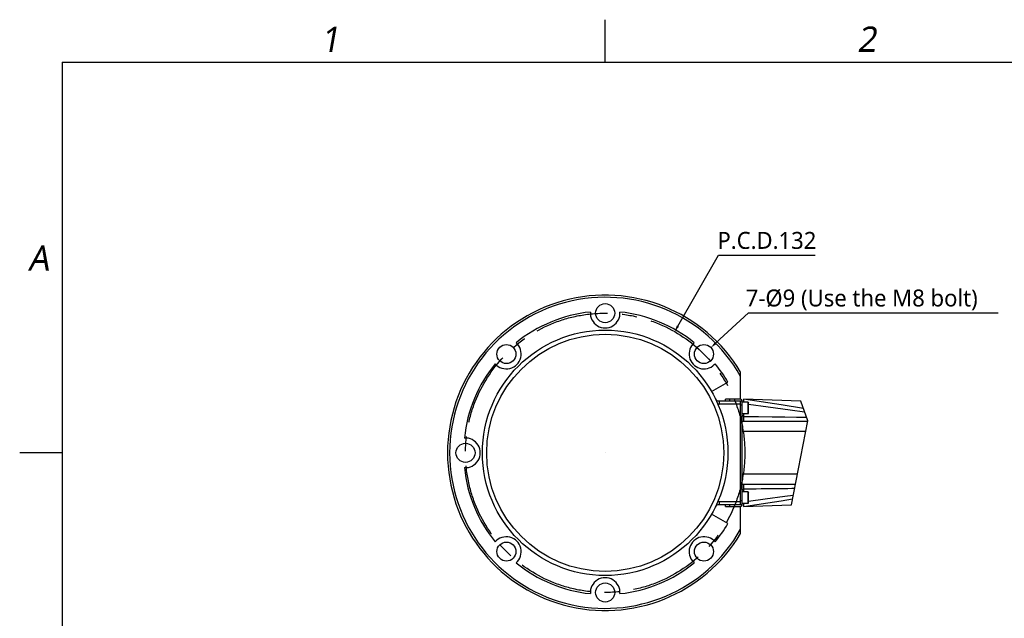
# Model space of a CAD drawing. Header units: millimetres. Extents: x 16 to 3344, y 34 to 2360.
# Tile 25 of 127: x 160 to 1091, y 1770 to 2336. Entities that reach past the tile are written whole.
import ezdxf

# ---------------------------------------------------------------- set-up
doc = ezdxf.new("R2010")
doc.units = ezdxf.units.MM
doc.header["$LTSCALE"] = 185.02
doc.header["$PDMODE"] = 3
doc.header["$PDSIZE"] = 0.3
doc.linetypes.add('CENTER', pattern=[0.6, 0.375, -0.075, 0.075, -0.075])
doc.layers.get('0').update_dxf_attribs({"linetype": 'CONTINUOUS'})
doc.layers.get('Defpoints').update_dxf_attribs({"linetype": 'CONTINUOUS'})
doc.layers.add('BASE_ASM_PBL1', color=7, linetype='CONTINUOUS')
doc.layers.add('DEFAULT_1', color=7, linetype='CENTER')
doc.styles.get("Standard").update_dxf_attribs({"font": 'malgun.ttf'})
doc.styles.add('TEXTSTYLE_2', font='malgun.ttf')
doc.dimstyles.new('DIMSTYLE_3', dxfattribs={"dimtxt": 16, "dimasz": 6, "dimexe": 1, "dimexo": 0.5, "dimtad": 1, "dimlfac": 0.5, "dimdsep": 46, "dimtxsty": 'Standard', "dimblk": '_FILLED', "dimblk1": '_FILLED', "dimblk2": '_FILLED', "dimcen": 0.09, "dimclrt": 134, "dimazin": 2, "dimtp": 0.5, "dimtm": 0.5, "dimtfac": 1, "dimtofl": 0, "dimtmove": 0, "dimatfit": 1, "dimldrblk": '_FILLED', "dimfxl": 1, "dimtolj": 1, "dimarcsym": 0})
doc.dimstyles.new('DIMSTYLE_8', dxfattribs={"dimtxt": 16, "dimasz": 6, "dimexe": 1, "dimexo": 0.5, "dimtad": 1, "dimlfac": 0.5, "dimdsep": 46, "dimtxsty": 'Standard', "dimblk": '_FILLED', "dimblk1": '_FILLED', "dimblk2": '_FILLED', "dimcen": 0.09, "dimclrt": 134, "dimazin": 2, "dimtp": 0.2, "dimtm": 0.2, "dimtfac": 1, "dimtofl": 0, "dimtmove": 0, "dimatfit": 1, "dimldrblk": '_FILLED', "dimfxl": 1, "dimtolj": 1, "dimarcsym": 0})

# ---------------------------------------------------------------- blocks, each defined once
blk = doc.blocks.new('_FILLED')
at = {"color": 0, "linetype": 'ByBlock'}
blk.add_solid([(0, 0), (-1, 0.2), (-1, -0.2)], dxfattribs=at)
blk = doc.blocks.new('*D5')
at = {"color": 0, "lineweight": -2, "transparency": 16777216}
for p, q in [((782.01, 2046.37), (820.51, 2113.47)), ((820.51, 2113.47), (911.79, 2113.47)), ((713.24, 1926.67), (713.42, 1926.67)), ((713.33, 1926.58), (713.33, 1926.76))]:
    blk.add_line(p, q, dxfattribs=at)
at = {"layer": 'Defpoints', "color": 0, "transparency": 16777216}
for p in [(779.02, 2041.16), (647.65, 1812.17)]:
    blk.add_point(p, dxfattribs=at)
at = {"color": 0, "lineweight": -2, "transparency": 16777216, "xscale": 6, "yscale": 6, "zscale": 6, "rotation": 240.1562218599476}
blk.add_blockref('_FILLED', (779.02, 2041.16), dxfattribs=at)
at = {"color": 134, "transparency": 16777216, "insert": (819.41, 2135.43), "char_height": 16, "width": 94.1037, "attachment_point": 1, "line_spacing_factor": 0.9}
blk.add_mtext('\\A1;P.C.D.132', dxfattribs=at)
blk = doc.blocks.new('*D70')
at = {"layer": 'BASE_ASM_PBL1', "color": 0, "lineweight": -2, "transparency": 16777216}
for p, q in [((817.66, 2030.22), (848.65, 2059.04)), ((848.65, 2059.04), (1084.71, 2059.04)), ((806.58, 2020), (806.76, 2020)), ((806.67, 2019.91), (806.67, 2020.09))]:
    blk.add_line(p, q, dxfattribs=at)
at = {"layer": 'Defpoints', "color": 0, "transparency": 16777216}
for p in [(813.26, 2026.13), (800.08, 2013.88)]:
    blk.add_point(p, dxfattribs=at)
at = {"layer": 'BASE_ASM_PBL1', "color": 0, "lineweight": -2, "transparency": 16777216, "xscale": 6, "yscale": 6, "zscale": 6, "rotation": 222.9202314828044}
blk.add_blockref('_FILLED', (813.26, 2026.13), dxfattribs=at)
at = {"layer": 'BASE_ASM_PBL1', "color": 134, "transparency": 16777216, "insert": (846.13, 2081), "char_height": 16, "width": 241.7185, "attachment_point": 1, "line_spacing_factor": 0.9}
blk.add_mtext('\\A1;7-%%c9 (Use the M8 bolt)', dxfattribs=at)

msp = doc.modelspace()

# ---------------------------------------------------------------- linework, layer by layer
at = {"color": 134}
for p, q in [((713.333, 2296), (713.333, 2336)), ((904.846, 1956.767), (898.244, 1975.353)), ((889.284, 1877.665), (904.846, 1956.767)), ((200, 1926.667), (160, 1926.667))]:
    msp.add_line(p, q, dxfattribs=at)
at = {"color": 7}
for q in [(200, 80), (3280, 2296)]:
    msp.add_line((200, 2296), q, dxfattribs=at)
at = {"layer": 'BASE_ASM_PBL1', "color": 7}
for p, q in [((816.456, 2009.992), (817.298, 2010.891)), ((841.333, 1977.267), (841.333, 2002.936)), ((813.792, 1984.667), (829.208, 1993.567)), ((820.995, 1975.667), (842.933, 1975.667)), ((820.995, 1975.667), (820.995, 1972.667)), ((841.333, 1977.267), (826.933, 1977.267)), ((826.933, 1975.667), (826.933, 1977.267)), ((830.933, 1977.267), (830.933, 1975.667)), ((841.333, 1877.667), (841.333, 1975.667)), ((842.933, 1957.067), (842.933, 1975.667)), ((848.433, 1974.567), (842.933, 1974.567)), ((843.933, 1977.269), (843.933, 1974.567)), ((898.244, 1975.353), (844.013, 1977.268)), ((848.433, 1974.567), (848.933, 1974.067)), ((848.433, 1963.567), (848.433, 1974.567)), ((848.933, 1964.067), (848.933, 1974.067)), ((841.333, 1972.667), (820.995, 1972.667)), ((842.933, 1971.667), (841.333, 1971.667)), ((848.433, 1963.567), (842.933, 1963.567)), ((843.933, 1963.567), (843.933, 1956.667)), ((848.433, 1963.567), (848.933, 1964.067)), ((841.333, 1961.067), (842.933, 1961.067)), ((842.933, 1957.067), (841.333, 1957.067)), ((842.333, 1956.667), (904.826, 1956.667)), ((842.333, 1956.667), (842.333, 1896.667)), ((843.933, 1961.615), (843.293, 1961.627)), ((902.859, 1946.667), (842.333, 1946.667)), ((842.333, 1906.667), (894.989, 1906.667)), ((841.333, 1896.267), (842.933, 1896.267)), ((842.933, 1892.267), (841.333, 1892.267)), ((893.022, 1896.667), (842.333, 1896.667)), ((842.933, 1877.667), (842.933, 1896.267)), ((848.433, 1889.767), (842.933, 1889.767)), ((843.293, 1891.706), (843.933, 1891.719)), ((843.933, 1896.667), (843.933, 1889.767)), ((848.433, 1889.767), (848.933, 1889.267)), ((848.433, 1878.767), (848.433, 1889.767)), ((848.933, 1879.267), (848.933, 1889.267)), ((854.102, 1892.747), (855.931, 1892.763)), ((855.931, 1892.763), (860.609, 1892.804)), ((865.289, 1892.848), (869.14, 1892.886)), ((820.995, 1880.667), (841.333, 1880.667)), ((820.995, 1880.667), (820.995, 1877.667)), ((841.333, 1881.667), (842.933, 1881.667)), ((843.933, 1876.068), (879.763, 1881.437)), ((879.763, 1881.437), (890.349, 1883.082)), ((842.933, 1877.667), (820.995, 1877.667)), ((826.933, 1876.067), (826.933, 1877.667)), ((826.933, 1876.067), (841.333, 1876.067)), ((830.933, 1877.667), (830.933, 1876.067)), ((841.333, 1850.397), (841.333, 1876.067)), ((848.433, 1878.767), (842.933, 1878.767)), ((843.933, 1878.767), (843.933, 1876.067)), ((844.045, 1876.069), (889.284, 1877.665)), ((848.433, 1878.767), (848.933, 1879.267)), ((829.208, 1859.767), (813.792, 1868.667)), ((796.658, 1823.544), (797.557, 1822.702))]:
    msp.add_line(p, q, dxfattribs=at)
for points in [[(900.623, 1968.654), (879.705, 1971.904), (844.027, 1977.251)], [(848.933, 1972.693), (867.431, 1970.112), (888.132, 1967.276), (901.765, 1965.441)], [(903.696, 1960.003), (894.245, 1960.146), (883.226, 1960.29), (871.239, 1960.425), (858.177, 1960.551), (843.933, 1960.667)], [(843.933, 1892.667), (843.993, 1892.667), (844.8, 1892.673)], [(844.8, 1892.673), (844.928, 1892.674), (845.066, 1892.675), (845.215, 1892.676), (845.376, 1892.678), (845.549, 1892.679), (845.737, 1892.68), (846.157, 1892.683)], [(846.157, 1892.683), (846.392, 1892.685), (846.647, 1892.687), (846.921, 1892.689), (847.217, 1892.692), (847.536, 1892.694), (848.254, 1892.7)], [(848.254, 1892.7), (848.656, 1892.703), (849.091, 1892.706), (850.068, 1892.714)], [(850.068, 1892.714), (850.616, 1892.719), (851.849, 1892.729)], [(851.849, 1892.729), (852.542, 1892.734), (854.102, 1892.747)], [(860.609, 1892.804), (862.04, 1892.818), (865.289, 1892.848)], [(869.14, 1892.886), (871.331, 1892.909), (873.726, 1892.934), (876.345, 1892.963), (879.216, 1892.995), (882.369, 1893.033), (885.839, 1893.075), (889.668, 1893.125), (892.332, 1893.161)], [(891.011, 1886.444), (882.979, 1885.356), (864.604, 1882.83), (848.933, 1880.641)]]:
    msp.add_lwpolyline(points, dxfattribs=at)
for centre, radius in [((713.333, 2058.667), 9), ((713.333, 1926.667), 116), ((713.333, 1926.667), 112), ((619.995, 2020.005), 9), ((806.671, 2020.005), 9), ((581.333, 1926.667), 9), ((619.995, 1833.329), 9), ((806.671, 1833.329), 9), ((713.333, 1794.667), 9)]:
    msp.add_circle(centre, radius, dxfattribs=at)
for centre, radius, start, end in [((713.333, 1926.667), 149, 30.788752, 329.211248), ((713.333, 1926.667), 147, 29.454287, 330.545713), ((713.333, 1926.667), 133.8, 95.988441, 129.011559), ((713.333, 2058.667), 14, 175.617312, 4.382681), ((713.333, 1926.667), 133.8, 50.988441, 84.011559), ((619.995, 2020.005), 14, 220.617313, 49.382687), ((806.671, 2020.005), 14, 130.617313, 314.338874), ((713.333, 1926.667), 133.8, 140.988441, 174.011559), ((713.333, 1926.667), 133.8, 30, 39.011559), ((820.995, 1979.667), 4, 206.210269, 270), ((820.995, 1979.667), 7, 259.977193, 270), ((841.333, 1975.667), 1.6, 0, 90), ((844.933, 1965.195), 2, 234.556147, 239.988968), ((843.333, 1963.627), 2, 258.459409, 268.854096), ((581.333, 1926.667), 14, 265.617313, 94.382687), ((713.333, 1926.667), 133.8, 185.988441, 219.011559), ((843.333, 1889.706), 2, 91.145904, 101.540591), ((844.933, 1888.138), 2, 120.011032, 125.443853), ((820.995, 1873.667), 7, 90, 100.022807), ((820.995, 1873.667), 4, 90, 153.789731), ((841.333, 1877.667), 1.6, 270, 0), ((713.333, 1926.667), 133.8, 320.988441, 330), ((619.995, 1833.329), 14, 310.617313, 139.382687), ((806.671, 1833.329), 14, 40.617313, 224.338874), ((713.333, 1926.667), 133.8, 230.988441, 264.011559), ((713.333, 1926.667), 133.8, 275.988441, 309.011559), ((713.333, 1794.667), 14, 355.617311, 184.382681)]:
    msp.add_arc(centre, radius, start, end, dxfattribs=at)
at = {"layer": 'DEFAULT_1', "color": 1}
msp.add_circle((713.333, 1926.667), 132, dxfattribs=at)

# ---------------------------------------------------------------- texts
at = {"color": 134, "char_height": 24, "attachment_point": 1, "line_spacing_factor": 0.9, "style": 'TEXTSTYLE_2'}
for s, insert, width in [('\\Q10.0;1', (444.236, 2329.527), 27.6), ('\\Q10.0;2', (951.375, 2329.527), 27.6), ('\\Q10.0;A', (167.727, 2122.68), 32.93333)]:
    msp.add_mtext(s, dxfattribs=dict(at, insert=insert, width=width))

# ---------------------------------------------------------------- dimensions: what is measured, and where the dimension line sits
at = {"color": 134}
dim = msp.add_diameter_dim_2p(p1=(647.645, 1812.172), p2=(779.021, 2041.162), text='P.C.D.<>', dimstyle='DIMSTYLE_3', override={"dimtih": 1, "dimtoh": 1, "dimpost": '<>'}, dxfattribs=at)
dim.commit()
dim.dimension.update_dxf_attribs({"geometry": '*D5', "text_midpoint": (866.459, 2113.473), "dimtype": 163})
at = {"layer": 'BASE_ASM_PBL1', "color": 134}
dim = msp.add_diameter_dim_2p(p1=(800.081, 2013.876), p2=(813.262, 2026.134), text='7-%%c<> (Use the M8 bolt)', dimstyle='DIMSTYLE_8', override={"dimtih": 1, "dimtoh": 1, "dimpost": '<>'}, dxfattribs=at)
dim.commit()
dim.dimension.update_dxf_attribs({"geometry": '*D70', "text_midpoint": (966.99, 2059.039), "dimtype": 163})

doc.saveas('drawing.dxf')
